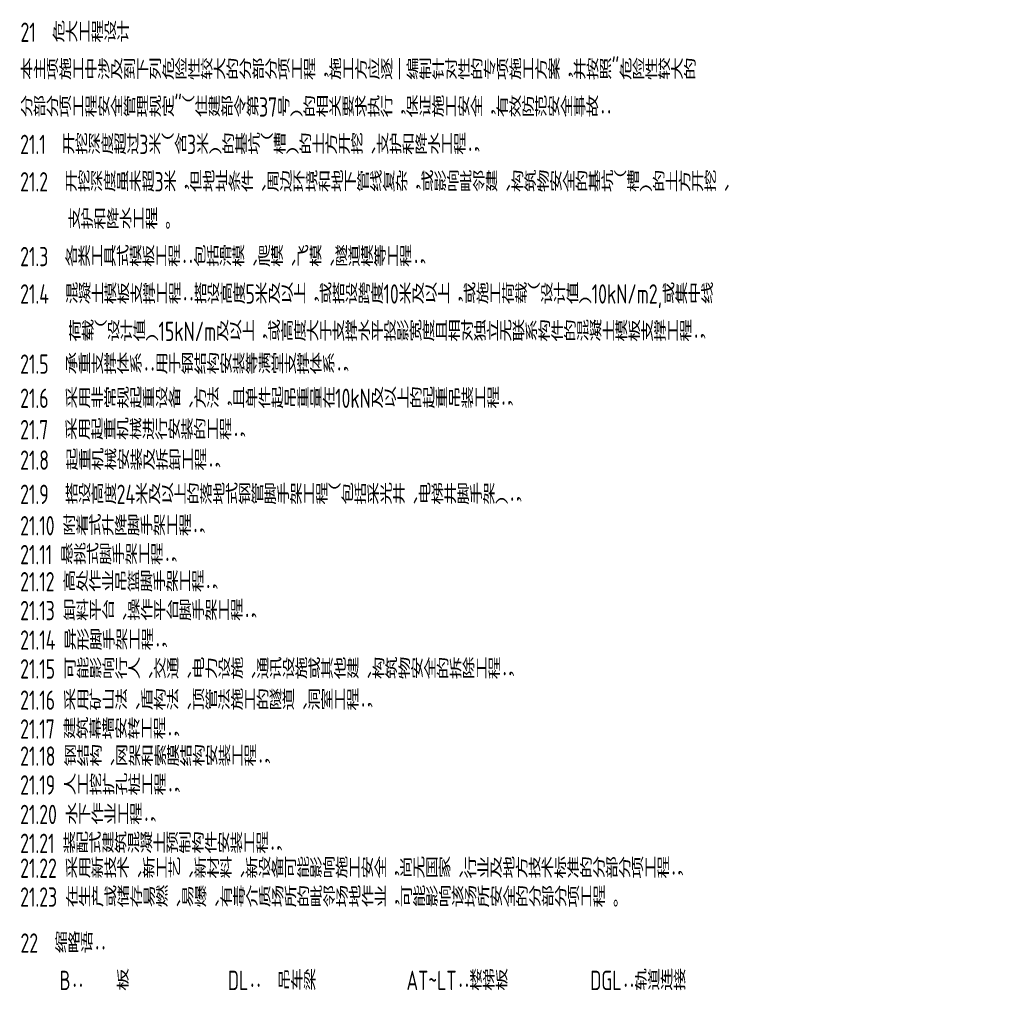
# Model space of a CAD drawing. Extents: x -294221 to 474257, y -25219 to 114942.
# Tile 6 of 69: x -115383 to -95019, y 1354 to 21464. Entities that reach past the tile are written whole.
import ezdxf

# ---------------------------------------------------------------- set-up
doc = ezdxf.new("R2010")
doc.units = 0
doc.header["$LTSCALE"] = 1000
doc.layers.add('说明', color=2, linetype='Continuous')
doc.styles.add('TSSD_Rein', font='Tssdeng.shx', dxfattribs={"width": 0.7, "bigfont": '@@tssdchn.shx'})

msp = doc.modelspace()

# ---------------------------------------------------------------- texts
at = {"layer": '说明', "color": 0, "style": 'TSSD_Rein', "width": 0.7}
for s, p in [('21  危大工程设计', (-115366.64, 21004.874)), ('本主项施工中涉及到下列危险性较大的分部分项工程，施工方应逐一编制针对性的专项施工方案，并按照"危险性较大的', (-115373.702, 20231.797)), ('分部分项工程安全管理规定"（住建部令第37号）的相关要求执行，保证施工安全，有效防范安全事故：', (-115373.702, 19458.72)), ('21.1  开挖深度超过3米（含3米）的基坑（槽）的土方开挖、支护和降水工程；', (-115373.702, 18685.643)), ('21.2  开挖深度虽未超3米，但地址条件、周边环境和地下管线复杂，或影响毗邻建、构筑物安全的基坑（槽）的土方开挖、', (-115373.702, 17912.567)), (' 支护和降水工程。', (-114560.414, 17139.49)), ('21.3  各类工具式模板工程：包括滑模、爬模、飞模、隧道模等工程；', (-115373.702, 16366.413)), ('21.4  混凝土模板支撑工程：搭设高度5米及以上，或搭设跨度10米及以上，或施工荷载（设计值）10kN/m2,或集中线', (-115373.702, 15593.336)), (' 荷载（设计值）15kN/m及以上，或高度大于支撑水平投影宽度且相对独立无联系构件的混凝土模板支撑工程；', (-114544.54, 14820.259)), ('21.5  承重支撑体系：用于钢结构安装等满堂支撑体系；', (-115373.702, 14143.387)), ('21.6  采用非常规起重设备、方法，且单件起吊重量在10kN及以上的起重吊装工程；', (-115373.702, 13436.69)), ('21.7  采用起重机械进行安装的工程；', (-115373.702, 12787.558)), ('21.8  起重机械安装及拆卸工程；', (-115373.702, 12157.323)), ('21.9  搭设高度24米及以上的落地式钢管脚手架工程（包括采光井、电梯井脚手架）；', (-115373.702, 11450.625)), ('21.10 附着式升降脚手架工程；', (-115373.702, 10801.493)), ('21.11 悬挑式脚手架工程；', (-115373.702, 10204.456)), ('21.12 高处作业吊篮脚手架工程；', (-115373.702, 9643.972)), ('21.13 卸料平台、操作平台脚手架工程；', (-115373.702, 9046.934)), ('21.14 异形脚手架工程；', (-115373.702, 8437.712)), ('19.5 钢构件制作以前，需足尺放样，核对无误后方可下料制作；板材气割或机械剪切下料后，应进行边缘加工，其刨削量', (-135461.383, 8020.587)), ('21.15 可能影响行人、交通、电力设施、通讯设施或其他建、构筑物安全的拆除工程；', (-115373.702, 7840.674)), ('21.16 采用矿山法、盾构法、顶管法施工的隧道、洞室工程；', (-115373.702, 7195.18)), ('21.17 建筑幕墙安转工程；', (-115373.702, 6598.142)), ('21.18 钢结构、网架和索膜结构安装工程；', (-115373.702, 6037.658)), ('21.19 人工挖扩孔桩工程；', (-115373.702, 5440.621)), ('21.20 水下作业工程；', (-115373.702, 4831.399)), ('21.21 装配式建筑混凝土预制构件安装工程；', (-115373.702, 4234.361)), ('21.22 采用新技术、新工艺、新材料、新设备可能影响施工安全，尚无国家、行业及地方技术标准的分部分项工程；', (-115373.702, 3720.843)), ('21.23 在生产或储存易燃、易爆、有毒介质场所的毗邻场地作业，可能影响该场所安全的分部分项工程。', (-115373.702, 3123.806)), ('22  缩略语：', (-115366.64, 2173.266)), ('B：    板            DL：  吊车梁           AT~LT：楼梯板          DGL：轨道连接', (-114558.408, 1400.189))]:
    msp.add_text(s, height=400, dxfattribs=at).set_placement(p)

doc.saveas('drawing.dxf')
